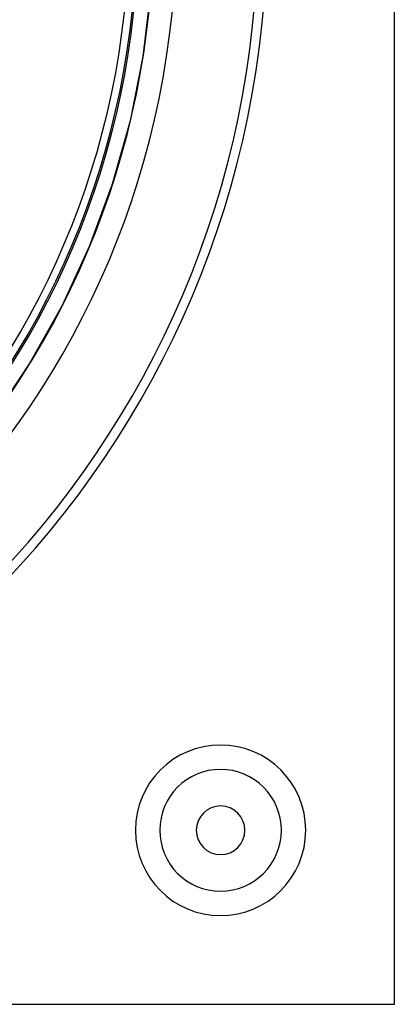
# Model space of a CAD drawing. Header units: millimetres. Extents: x -232 to 232, y -232 to 232.
# Tile 7 of 11: x 152 to 232, y -232 to -20. Entities that reach past the tile are written whole.
import ezdxf

# ---------------------------------------------------------------- set-up
doc = ezdxf.new("R2010")
doc.units = ezdxf.units.MM
doc.layers.add('HIDDEN', color=7, linetype='Continuous')
doc.layers.add('THICK', color=7, linetype='Continuous')

msp = doc.modelspace()

# ---------------------------------------------------------------- linework, layer by layer
at = {"layer": 'HIDDEN'}
for p, q in [((179.9, -14.16), (178.24, -28.23)), ((178.24, -28.23), (175.47, -42.13)), ((175.47, -42.13), (171.63, -55.76)), ((171.63, -55.76), (166.72, -69.06)), ((166.72, -69.06), (160.79, -81.93)), ((160.79, -81.93), (153.87, -94.29)), ((153.87, -94.29), (145.99, -106.07)), ((232.5, -232.5), (232.5, -232.5))]:
    msp.add_line(p, q, dxfattribs=at)
for centre, radius, start, end in [((0, 0), 185.5, 180, 0), ((0, 0), 176.89, 180, 0), ((0, 0), 180.5, 270, 0), ((195, -195), 18.38, 90, 270), ((195, -195), 18.38, 270, 90), ((195, -195), 13.12, 90, 270), ((195, -195), 13.12, 270, 90)]:
    msp.add_arc(centre, radius, start, end, dxfattribs=at)
at = {"layer": 'THICK'}
for p, q in [((232.5, -232.5), (232.5, 232.5)), ((-232.5, -232.5), (232.5, -232.5))]:
    msp.add_line(p, q, dxfattribs=at)
for centre, radius, start, end in [((0, 0), 205.05, 270, 0), ((0, 0), 203.05, 270.2822, 359.7178), ((0, 0), 177.24, 270.3233, 359.6767), ((0, 0), 175.24, 270.3269, 359.673), ((195, -195), 18.38, 90, 270), ((195, -195), 18.38, 270, 90), ((195, -195), 13.12, 90, 270), ((195, -195), 13.12, 270, 90), ((195, -195), 5.25, 0, 180), ((195, -195), 5.25, 180, 0)]:
    msp.add_arc(centre, radius, start, end, dxfattribs=at)

doc.saveas('drawing.dxf')
